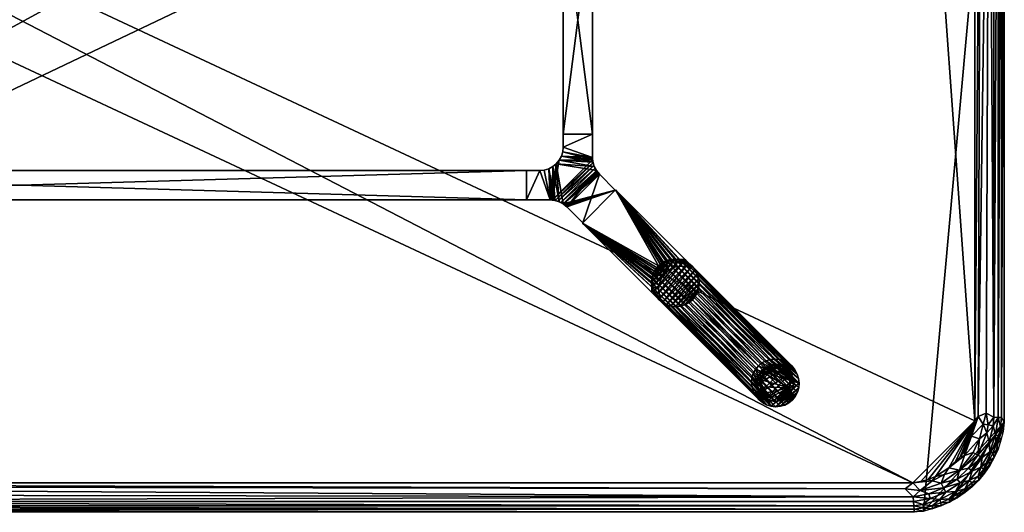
# Model space of a CAD drawing. Header units: inches. Extents: x 0 to 84, y -42 to 0.
# Tile 3 of 4: x 42 to 84, y -42 to -21. Entities that reach past the tile are written whole.
import ezdxf

# ---------------------------------------------------------------- set-up
doc = ezdxf.new("R2010")
doc.units = ezdxf.units.IN
for name, color, linetype in [('AFUTL-3-EDPL', 19, 'Continuous'), ('AFUTL-3-GDPL', 19, 'Continuous'), ('AFUTL-3-HWPT', 4, 'Continuous'), ('AFUTL-3-LGWD', 15, 'Continuous'), ('AFUTL-3-TPWD', 15, 'Continuous')]:
    doc.layers.add(name, color=color, linetype=linetype)

msp = doc.modelspace()

# ---------------------------------------------------------------- meshes
at = {"layer": 'AFUTL-3-EDPL'}
mesh = msp.add_polyface(dxfattribs=at)
corners = [(82.882, -37.917, 28.505), (83.002, -4.23, 28.541), (83.35, -4.059, 28.715), (83.88, -37.964, 29.266), (83.88, -4.034, 29.266), (84, -3.838, 29.547), (82.943, -3.131, 28.592), (83.253, -3.385, 28.715), (83.094, -3.752, 28.592), (83.378, -2.581, 29.056), (83.658, -2.884, 29.266), (83.625, -3.294, 29.056), (83.03, -2.741, 28.715), (83.35, -2.99, 28.871), (83.554, -37.949, 28.871), (83.554, -4.05, 28.871), (83.732, -4.041, 29.056), (83.769, -3.26, 29.266), (82.798, -3.495, 28.505), (82.505, -2.281, 28.592), (83.843, -3.644, 29.266), (83.946, -3.449, 29.547), (82.746, -3.895, 28.476), (82.305, -2.636, 28.476), (82.308, -2.422, 28.505), (83.731, -2.695, 29.547), (83.856, -3.067, 29.547), (82.596, -3.24, 28.476), (83.732, -37.957, 29.056)]
mesh.append_faces([[corners[k] for k in face] for face in [(18, 22, 27)]], dxfattribs={"vtx0": -1})
mesh.append_faces([[corners[k] for k in face] for face in [(6, 18, 19), (14, 2, 15), (13, 15, 7), (10, 25, 17), (8, 2, 1), (17, 26, 20)]], dxfattribs={"vtx0": -1, "vtx1": -1})
mesh.append_faces([[corners[k] for k in face] for face in [(6, 7, 8), (9, 10, 11), (6, 8, 18), (11, 16, 15), (11, 20, 16), (1, 22, 18), (12, 7, 6), (18, 23, 24), (7, 2, 8), (7, 15, 2)]], dxfattribs={"vtx0": -1, "vtx1": -1, "vtx2": -1})
mesh.append_faces([[corners[k] for k in face] for face in [(12, 13, 7), (9, 11, 13), (18, 8, 1)]], dxfattribs={"vtx0": -1, "vtx2": -1})
mesh.append_faces([[corners[k] for k in face] for face in [(20, 21, 4), (27, 23, 18)]], dxfattribs={"vtx1": -1})
mesh.append_faces([[corners[k] for k in face] for face in [(0, 1, 2), (14, 15, 16), (10, 17, 11), (25, 26, 17), (13, 11, 15), (20, 4, 16), (28, 16, 4), (17, 20, 11)]], dxfattribs={"vtx1": -1, "vtx2": -1})
mesh.append_faces([[corners[k] for k in face] for face in [(3, 4, 5), (21, 5, 4), (26, 21, 20)]], dxfattribs={"vtx2": -1})
mesh = msp.add_polyface(dxfattribs=at)
corners = [(83.227, -37.768, 28.64), (83.35, -4.059, 28.715), (83.554, -37.949, 28.871), (83.253, -38.614, 28.715), (82.943, -38.867, 28.592), (83.094, -38.246, 28.592), (83.732, -4.041, 29.056), (83.732, -37.957, 29.056), (83.658, -39.115, 29.266), (83.625, -38.704, 29.056), (83.769, -38.739, 29.266), (82.873, -39.561, 28.715), (83.856, -38.931, 29.547), (83.88, -37.964, 29.266), (84, -3.838, 29.547), (84, -38.16, 29.547), (82.596, -38.758, 28.476), (82.746, -38.104, 28.476), (83.002, -4.23, 28.541), (82.882, -37.917, 28.505), (83.52, -38.308, 28.871), (83.317, -38.278, 28.715), (82.746, -3.895, 28.476), (83.843, -38.354, 29.266), (83.88, -4.034, 29.266), (83.35, -39.008, 28.871), (83.378, -39.417, 29.056), (83.946, -38.549, 29.547), (82.308, -39.577, 28.505)]
mesh.append_faces([[corners[k] for k in face] for face in [(8, 9, 10), (10, 12, 8), (4, 16, 5), (22, 18, 17), (17, 19, 16), (3, 5, 21), (20, 21, 2), (23, 7, 13), (13, 15, 23), (10, 9, 23), (23, 27, 10)]], dxfattribs={"vtx0": -1, "vtx1": -1})
mesh.append_faces([[corners[k] for k in face] for face in [(4, 3, 11), (9, 20, 7), (23, 9, 7), (9, 25, 20), (25, 9, 26), (28, 16, 4), (5, 16, 19), (0, 5, 19), (0, 21, 5), (2, 21, 0)]], dxfattribs={"vtx0": -1, "vtx1": -1, "vtx2": -1})
mesh.append_faces([[corners[k] for k in face] for face in [(3, 4, 5), (2, 6, 7), (13, 14, 15), (17, 18, 19), (20, 3, 21), (7, 24, 13), (23, 15, 27), (19, 1, 0), (11, 3, 25), (7, 20, 2), (10, 27, 12)]], dxfattribs={"vtx0": -1, "vtx2": -1})
mesh.append_faces([[corners[k] for k in face] for face in [(0, 1, 2), (25, 3, 20)]], dxfattribs={"vtx1": -1, "vtx2": -1})
mesh = msp.add_polyface(dxfattribs=at)
corners = [(82.633, -40.25, 28.871), (82.111, -40.747, 28.871), (81.985, -40.587, 28.715), (81.454, -40.391, 28.505), (81.308, -40.754, 28.592), (80.927, -40.662, 28.505), (82.087, -40.2, 28.592), (81.914, -41.107, 29.056), (81.654, -41.427, 29.266), (81.243, -41.452, 29.056), (81.411, -40.955, 28.715), (81.505, -41.137, 28.871), (80.778, -41.209, 28.715), (81.994, -41.231, 29.266), (82.005, -41.382, 29.547), (81.636, -40.111, 28.476), (82.308, -39.577, 28.505), (82.111, -39.636, 28.476), (82.305, -39.362, 28.476), (82.596, -38.758, 28.476), (82.507, -40.64, 29.056), (82.478, -40.116, 28.715), (81.663, -41.573, 29.547), (82.678, -39.448, 28.592), (82.313, -41.004, 29.266), (80.836, -41.405, 28.871), (81.303, -41.731, 29.547), (81.298, -41.59, 29.266), (82.329, -41.16, 29.547), (81.068, -40.468, 28.476)]
mesh.append_faces([[corners[k] for k in face] for face in [(10, 11, 12), (13, 14, 8), (2, 1, 10), (8, 22, 27), (24, 28, 13)]], dxfattribs={"vtx0": -1, "vtx1": -1})
mesh.append_faces([[corners[k] for k in face] for face in [(0, 1, 2), (3, 4, 5), (6, 4, 3), (7, 8, 9), (1, 11, 10), (15, 16, 6), (7, 9, 11), (0, 20, 1), (21, 2, 6), (6, 2, 4), (6, 16, 23), (15, 6, 3), (20, 24, 7), (11, 9, 25), (1, 7, 11), (20, 7, 1), (21, 0, 2)]], dxfattribs={"vtx0": -1, "vtx1": -1, "vtx2": -1})
mesh.append_faces([[corners[k] for k in face] for face in [(3, 29, 15)]], dxfattribs={"vtx0": -1, "vtx2": -1})
mesh.append_faces([[corners[k] for k in face] for face in [(15, 17, 16), (18, 19, 16), (13, 8, 7), (14, 22, 8), (17, 18, 16), (2, 10, 4), (22, 26, 27), (28, 14, 13), (8, 27, 9), (24, 13, 7)]], dxfattribs={"vtx1": -1, "vtx2": -1})
mesh = msp.add_polyface(dxfattribs=at)
corners = [(83.001, -40.07, 29.056), (82.507, -40.64, 29.056), (82.633, -40.25, 28.871), (83.051, -39.663, 28.871), (83.35, -39.008, 28.871), (83.378, -39.417, 29.056), (82.879, -40.464, 29.266), (82.909, -40.631, 29.547), (82.609, -40.747, 29.266), (83.731, -39.303, 29.547), (83.658, -39.115, 29.266), (83.856, -38.931, 29.547), (83.16, -40.329, 29.547), (83.333, -39.826, 29.266), (83.382, -40.006, 29.547), (83.121, -40.156, 29.266), (82.087, -40.2, 28.592), (82.678, -39.448, 28.592), (82.873, -39.561, 28.715), (83.573, -39.663, 29.547), (82.631, -40.909, 29.547), (82.329, -41.16, 29.547), (82.313, -41.004, 29.266), (82.478, -40.116, 28.715), (83.625, -38.704, 29.056), (83.513, -39.478, 29.266), (82.943, -38.867, 28.592), (82.308, -39.577, 28.505)]
mesh.append_faces([[corners[k] for k in face] for face in [(6, 7, 8), (9, 10, 11), (13, 14, 15), (23, 16, 18), (8, 20, 22), (25, 5, 10), (17, 27, 26), (25, 19, 13), (15, 12, 6)]], dxfattribs={"vtx0": -1, "vtx1": -1})
mesh.append_faces([[corners[k] for k in face] for face in [(0, 1, 2), (3, 4, 5), (5, 0, 3), (3, 0, 2), (16, 17, 18), (5, 24, 10), (5, 13, 0), (0, 6, 1), (3, 18, 4), (3, 2, 23)]], dxfattribs={"vtx0": -1, "vtx1": -1, "vtx2": -1})
mesh.append_faces([[corners[k] for k in face] for face in [(12, 7, 6), (19, 14, 13), (20, 21, 22), (6, 8, 1), (13, 15, 0), (23, 18, 3), (8, 22, 1), (25, 10, 9), (17, 26, 18), (7, 20, 8), (14, 12, 15), (9, 19, 25), (25, 13, 5), (15, 6, 0)]], dxfattribs={"vtx1": -1, "vtx2": -1})
mesh = msp.add_polyface(dxfattribs=at)
corners = [(3.872, -41.541, 28.871), (80.145, -41.719, 29.056), (3.855, -41.719, 29.056), (3.936, -40.872, 28.505), (80.109, -41.338, 28.715), (4.232, -41.227, 28.64), (3.222, -41.209, 28.715), (2.415, -40.595, 28.592), (3.285, -40.992, 28.592), (3.515, -41.49, 28.871), (3.553, -41.289, 28.715), (3.596, -41.067, 28.592), (3.841, -41.866, 29.266), (80.16, -42, 29.547), (3.84, -42, 29.547), (3.451, -41.946, 29.547), (3.072, -41.718, 29.266), (3.453, -41.81, 29.266), (2.757, -41.452, 29.056), (3.164, -41.405, 28.871), (3.481, -41.665, 29.056), (3.354, -40.759, 28.505), (2.546, -40.391, 28.505), (80.159, -41.866, 29.266), (3.896, -40.746, 28.476), (3.242, -40.596, 28.476), (79.768, -41.002, 28.541), (3.069, -41.856, 29.547), (2.702, -41.59, 29.266), (2.932, -40.468, 28.476)]
mesh.append_faces([[corners[k] for k in face] for face in [(6, 8, 10), (20, 9, 2), (15, 17, 14), (9, 10, 0), (16, 20, 17), (24, 3, 25), (8, 21, 11), (27, 16, 15), (17, 20, 12), (19, 6, 9), (25, 21, 29)]], dxfattribs={"vtx0": -1, "vtx1": -1})
mesh.append_faces([[corners[k] for k in face] for face in [(5, 11, 3), (18, 19, 20), (11, 21, 3), (8, 22, 21), (16, 18, 20), (5, 10, 11), (0, 10, 5), (25, 3, 21)]], dxfattribs={"vtx0": -1, "vtx1": -1, "vtx2": -1})
mesh.append_faces([[corners[k] for k in face] for face in [(0, 1, 2), (3, 4, 5), (6, 7, 8), (2, 9, 0), (12, 13, 14), (15, 16, 17), (9, 6, 10), (12, 20, 2), (2, 23, 12), (24, 26, 3), (10, 8, 11), (14, 17, 12), (20, 19, 9), (27, 28, 16)]], dxfattribs={"vtx0": -1, "vtx2": -1})
mesh.append_faces([[corners[k] for k in face] for face in [(5, 4, 0)]], dxfattribs={"vtx1": -1, "vtx2": -1})
mesh = msp.add_polyface(dxfattribs=at)
corners = [(3.855, -41.719, 29.056), (80.145, -41.719, 29.056), (80.159, -41.866, 29.266), (3.872, -41.541, 28.871), (80.109, -41.338, 28.715), (80.128, -41.541, 28.871), (81.303, -41.731, 29.547), (80.931, -41.856, 29.547), (80.928, -41.718, 29.266), (80.104, -40.746, 28.476), (79.768, -41.002, 28.541), (3.896, -40.746, 28.476), (81.308, -40.754, 28.592), (80.404, -41.067, 28.592), (80.927, -40.662, 28.505), (80.547, -41.81, 29.266), (80.836, -41.405, 28.871), (81.243, -41.452, 29.056), (80.519, -41.665, 29.056), (80.549, -41.946, 29.547), (3.936, -40.872, 28.505), (81.411, -40.955, 28.715), (80.778, -41.209, 28.715), (81.298, -41.59, 29.266), (81.505, -41.137, 28.871), (80.16, -42, 29.547), (3.841, -41.866, 29.266), (81.068, -40.468, 28.476), (81.454, -40.391, 28.505), (80.758, -40.596, 28.476)]
mesh.append_faces([[corners[k] for k in face] for face in [(3, 4, 5), (9, 10, 11), (15, 19, 2), (23, 6, 8), (13, 4, 10), (18, 15, 1), (8, 7, 15)]], dxfattribs={"vtx0": -1, "vtx1": -1})
mesh.append_faces([[corners[k] for k in face] for face in [(12, 13, 14), (16, 5, 4), (17, 18, 16), (14, 13, 9), (12, 21, 13), (24, 16, 22), (17, 8, 18), (22, 4, 13), (22, 16, 4), (16, 18, 5), (14, 27, 28)]], dxfattribs={"vtx0": -1, "vtx1": -1, "vtx2": -1})
mesh.append_faces([[corners[k] for k in face] for face in [(9, 13, 10), (14, 29, 27)]], dxfattribs={"vtx0": -1, "vtx2": -1})
mesh.append_faces([[corners[k] for k in face] for face in [(0, 1, 2), (6, 7, 8), (15, 2, 1), (20, 10, 4), (21, 22, 13), (23, 8, 17), (19, 25, 2), (26, 2, 25), (3, 5, 1), (7, 19, 15), (18, 1, 5), (8, 15, 18), (9, 29, 14)]], dxfattribs={"vtx1": -1, "vtx2": -1})
at = {"layer": 'AFUTL-3-GDPL'}
mesh = msp.add_polyface(dxfattribs=at)
corners = [(74.322, -37.266), (73.567, -36.065), (74.822, -36.695, 0.531), (74.653, -35.817), (74.022, -35.896, 0.531), (74.9, -36.903), (73.792, -36.926, 0.531), (73.451, -36.572), (74.617, -35.99, 0.531), (73.815, -37.15), (75.016, -36.395), (74.145, -35.701), (73.624, -36.347, 0.531), (74.37, -37.094, 0.531), (73.815, -35.817, 0.177), (74.79, -35.927, 0.177), (73.567, -36.903, 0.177), (74.9, -36.903, 0.177), (74.653, -37.15, 0.177), (73.815, -37.15, 0.177), (73.49, -36.224, 0.177), (74.494, -35.74, 0.177), (75.016, -36.572, 0.177), (74.322, -37.266, 0.177), (74.977, -36.224, 0.177), (73.451, -36.572, 0.177), (74.145, -35.701, 0.177), (74.851, -36.386, 0.531), (74.331, -35.866, 0.531), (73.633, -36.658, 0.531), (73.567, -36.903), (73.815, -35.817), (74.653, -37.15), (74.9, -36.065), (74.059, -37.084, 0.531), (74.647, -36.952, 0.531), (73.765, -36.07, 0.531), (74.727, -36.101, 0.531), (73.677, -35.927, 0.177), (73.974, -37.227, 0.177), (74.145, -37.266), (75.016, -36.572), (73.451, -36.395), (74.322, -35.701), (75.016, -36.395, 0.177), (74.145, -37.266, 0.177), (73.567, -36.065, 0.177), (74.9, -36.065, 0.177), (74.494, -37.227, 0.177), (73.451, -36.395, 0.177), (74.653, -35.817, 0.177), (74.79, -37.04, 0.177)]
mesh.append_faces([[corners[k] for k in face] for face in [(26, 14, 4), (18, 51, 35), (16, 19, 6), (20, 49, 12), (39, 45, 34), (21, 26, 28), (38, 46, 36), (3, 43, 21), (24, 33, 47), (25, 16, 29), (18, 32, 51), (0, 32, 48), (23, 48, 13), (9, 40, 39), (1, 42, 20), (38, 1, 46), (15, 3, 50), (17, 22, 2), (23, 0, 48), (39, 40, 45), (10, 33, 24), (20, 42, 49), (21, 43, 26), (28, 26, 4), (29, 16, 6), (31, 1, 38), (32, 5, 51), (33, 3, 15), (14, 31, 38), (19, 9, 39), (43, 11, 26), (44, 24, 27), (44, 10, 24), (46, 1, 20), (47, 33, 15), (48, 32, 18), (50, 3, 21), (51, 5, 17)]])
mesh.append_faces([[corners[k] for k in face] for face in [(8, 21, 28), (12, 25, 29), (13, 18, 35), (22, 10, 44), (35, 17, 2), (2, 13, 35), (45, 0, 23), (49, 7, 25)]], dxfattribs={"vtx0": -1})
mesh.append_faces([[corners[k] for k in face] for face in [(10, 9, 33), (7, 3, 30), (1, 11, 42), (37, 28, 27), (5, 0, 41), (27, 4, 2), (30, 33, 9), (37, 15, 8), (41, 40, 10), (42, 43, 7)]], dxfattribs={"vtx0": -1, "vtx1": -1})
mesh.append_faces([[corners[k] for k in face] for face in [(2, 12, 29), (2, 36, 12), (2, 34, 13), (2, 6, 34)]], dxfattribs={"vtx0": -1, "vtx2": -1})
mesh.append_faces([[corners[k] for k in face] for face in [(34, 45, 13), (27, 24, 37), (36, 46, 12), (16, 30, 19), (17, 5, 22), (25, 7, 16), (26, 11, 14), (2, 22, 27), (31, 11, 1), (32, 0, 5), (6, 19, 34), (4, 14, 36), (8, 28, 37), (40, 0, 45), (41, 10, 22), (42, 7, 49), (47, 15, 37), (48, 18, 13), (49, 25, 12), (50, 21, 8), (51, 17, 35)]], dxfattribs={"vtx1": -1})
mesh.append_faces([[corners[k] for k in face] for face in [(40, 9, 10), (43, 3, 7), (28, 4, 27), (29, 6, 2), (3, 33, 30), (4, 36, 2), (0, 40, 41), (11, 43, 42)]], dxfattribs={"vtx1": -1, "vtx2": -1})
mesh.append_faces([[corners[k] for k in face] for face in [(24, 47, 37), (22, 44, 27), (11, 31, 14), (7, 30, 16), (5, 41, 22), (15, 50, 8), (30, 9, 19), (14, 38, 36), (19, 39, 34), (45, 23, 13), (46, 20, 12)]], dxfattribs={"vtx2": -1})
at = {"layer": 'AFUTL-3-HWPT'}
mesh = msp.add_polyface(dxfattribs=at)
corners = [(65.183, -16.125, 26.476), (66.433, -16.125, 26.476), (66.433, -25.875, 26.476), (65.183, -25.875, 26.476), (66.433, -16.125, 28.476), (66.433, -25.875, 28.476), (65.183, -25.875, 28.476), (65.183, -16.125, 28.476)]
mesh.append_faces([[corners[k] for k in face] for face in [(3, 1, 2), (1, 5, 2), (6, 2, 5), (3, 7, 0), (5, 7, 6), (0, 4, 1)]], dxfattribs={"vtx0": -1})
mesh.append_faces([[corners[k] for k in face] for face in [(0, 1, 3), (4, 5, 1), (3, 2, 6), (6, 7, 3), (4, 7, 5), (7, 4, 0)]], dxfattribs={"vtx1": -1})
mesh = msp.add_polyface(dxfattribs=at)
corners = [(66.015, -29.657, 26.508), (66.015, -29.657, 28.476), (65.334, -28.976, 28.476), (65.334, -28.976, 26.486), (67.407, -28.265, 28.476), (67.407, -28.265, 26.508), (66.726, -27.584, 26.486), (66.726, -27.584, 28.476), (63.625, -28.683, 28.476), (63.625, -28.683, 26.476), (64.627, -28.683, 26.476), (64.627, -28.683, 28.476), (63.625, -27.433, 28.476), (63.625, -27.433, 26.476), (65.182, -28.851, 28.476), (65.009, -28.759, 28.476), (64.822, -28.702, 28.476), (64.657, -28.683, 26.476), (64.688, -28.685, 26.476), (64.719, -28.687, 26.476), (64.841, -28.706, 26.477), (64.962, -28.741, 26.477), (65.079, -28.791, 26.479), (65.187, -28.855, 26.481), (65.239, -28.892, 26.483), (65.288, -28.932, 26.484), (66.433, -26.877, 28.476), (66.452, -27.072, 28.476), (66.509, -27.259, 28.476), (66.601, -27.432, 28.476), (66.682, -27.538, 26.484), (66.642, -27.489, 26.483), (66.605, -27.437, 26.481), (66.541, -27.329, 26.479), (66.491, -27.212, 26.477), (66.456, -27.091, 26.477), (66.437, -26.969, 26.476), (66.435, -26.938, 26.476), (66.433, -26.907, 26.476), (66.433, -26.877, 26.476), (64.183, -27.433, 28.476), (64.183, -27.433, 26.476), (66.433, -25.875, 28.476), (65.183, -25.875, 28.476), (65.183, -26.433, 28.476), (65.164, -26.628, 28.476), (65.107, -26.816, 28.476), (65.014, -26.988, 28.476), (64.89, -27.14, 28.476), (64.738, -27.264, 28.476), (64.566, -27.357, 28.476), (64.378, -27.414, 28.476), (66.433, -25.875, 26.476), (65.183, -26.433, 26.476), (65.164, -26.628, 26.476), (65.107, -26.816, 26.476), (65.014, -26.988, 26.476), (64.89, -27.14, 26.476), (64.738, -27.264, 26.476), (64.566, -27.357, 26.476), (64.378, -27.414, 26.476), (65.183, -25.875, 26.476)]
mesh.append_faces([[corners[k] for k in face] for face in [(1, 5, 4), (9, 12, 13), (44, 42, 43), (60, 40, 51), (59, 51, 50), (58, 50, 49), (57, 49, 48), (56, 48, 47), (55, 47, 46), (54, 46, 45), (53, 43, 61), (41, 9, 13), (42, 61, 43)]], dxfattribs={"vtx0": -1})
mesh.append_faces([[corners[k] for k in face] for face in [(0, 2, 3), (8, 10, 11), (14, 24, 2), (15, 22, 14), (22, 15, 21), (21, 16, 20), (20, 16, 19), (19, 11, 18), (18, 11, 17), (17, 11, 10), (27, 36, 26), (28, 34, 27), (34, 28, 33), (33, 29, 32), (32, 29, 31), (31, 7, 30), (30, 7, 6), (13, 40, 41), (1, 7, 2), (2, 29, 14), (14, 48, 15), (15, 49, 16), (16, 50, 11), (48, 28, 47), (47, 27, 46), (46, 26, 45), (45, 26, 44), (52, 26, 39), (41, 40, 60), (32, 22, 33), (33, 21, 34), (34, 20, 35), (35, 19, 36), (18, 59, 19), (59, 10, 60), (60, 10, 41), (53, 39, 54), (5, 23, 6), (6, 23, 30), (30, 23, 31), (31, 23, 32)]], dxfattribs={"vtx0": -1, "vtx1": -1})
mesh.append_faces([[corners[k] for k in face] for face in [(14, 29, 48), (19, 56, 36)]], dxfattribs={"vtx0": -1, "vtx1": -1, "vtx2": -1})
mesh.append_faces([[corners[k] for k in face] for face in [(7, 5, 6), (2, 24, 25), (2, 25, 3), (14, 22, 23), (14, 23, 24), (21, 15, 16), (19, 16, 11), (26, 36, 37), (26, 37, 38), (27, 34, 35), (27, 35, 36), (33, 28, 29), (31, 29, 7), (2, 7, 29), (15, 48, 49), (16, 49, 50), (11, 50, 51), (11, 51, 40), (47, 28, 27), (46, 27, 26), (44, 26, 42), (40, 8, 11), (53, 45, 44), (33, 22, 21), (34, 21, 20), (35, 20, 19), (19, 59, 58), (19, 58, 57), (59, 17, 10), (41, 10, 9), (36, 56, 55), (36, 55, 54), (54, 39, 38), (54, 38, 37), (53, 52, 39), (5, 3, 25), (5, 25, 24)]], dxfattribs={"vtx0": -1, "vtx2": -1})
mesh.append_faces([[corners[k] for k in face] for face in [(1, 2, 0), (4, 5, 7), (9, 10, 8), (0, 5, 1), (8, 12, 9), (12, 40, 13), (12, 8, 40), (42, 26, 52), (60, 51, 59), (59, 50, 58), (58, 49, 57), (57, 48, 56), (56, 47, 55), (55, 46, 54), (54, 45, 53), (61, 52, 53), (0, 3, 5), (52, 61, 42)]], dxfattribs={"vtx1": -1})
mesh.append_faces([[corners[k] for k in face] for face in [(38, 39, 26), (29, 28, 48), (44, 43, 53), (23, 22, 32), (18, 17, 59), (57, 56, 19), (37, 36, 54), (24, 23, 5)]], dxfattribs={"vtx1": -1, "vtx2": -1})
mesh.append_faces([[corners[k] for k in face] for face in [(1, 4, 7)]], dxfattribs={"vtx2": -1})
mesh = msp.add_polyface(dxfattribs=at)
corners = [(20.375, -28.683, 26.476), (20.375, -27.433, 26.476), (63.625, -27.433, 26.476), (63.625, -28.683, 26.476), (20.375, -27.433, 28.476), (63.625, -27.433, 28.476), (63.625, -28.683, 28.476), (20.375, -28.683, 28.476)]
mesh.append_faces([[corners[k] for k in face] for face in [(3, 1, 2), (5, 1, 4), (2, 6, 3), (7, 3, 6), (7, 5, 4), (0, 4, 1)]], dxfattribs={"vtx0": -1})
mesh.append_faces([[corners[k] for k in face] for face in [(0, 1, 3), (2, 1, 5), (5, 6, 2), (0, 3, 7), (6, 5, 7), (7, 4, 0)]], dxfattribs={"vtx1": -1})
mesh = msp.add_polyface(dxfattribs=at)
corners = [(67.418, -28.254, 28.476), (66.004, -29.668, 28.476), (68.966, -32.63, 28.476), (69.025, -32.571, 28.476), (68.971, -32.383, 28.476), (68.953, -32.189, 28.476), (68.973, -31.996, 28.476), (69.03, -31.811, 28.476), (69.121, -31.641, 28.476), (69.243, -31.493, 28.476), (69.391, -31.371, 28.476), (69.561, -31.28, 28.476), (69.746, -31.223, 28.476), (69.939, -31.203, 28.476), (70.133, -31.221, 28.476), (70.321, -31.275, 28.476), (70.38, -31.216, 28.476), (66.004, -29.668, 26.476), (69.266, -32.931, 26.476), (70.681, -31.517, 26.476), (67.418, -28.254, 26.476), (69.325, -32.872, 26.476), (70.622, -31.575, 26.476), (70.434, -31.521, 26.476), (70.24, -31.504, 26.476), (70.047, -31.524, 26.476), (69.862, -31.58, 26.476), (69.692, -31.671, 26.476), (69.543, -31.793, 26.476), (69.421, -31.942, 26.476), (69.33, -32.112, 26.476), (69.274, -32.297, 26.476), (69.254, -32.49, 26.476), (69.271, -32.684, 26.476)]
mesh.append_faces([[corners[k] for k in face] for face in [(17, 2, 1), (16, 20, 0), (3, 18, 21), (16, 22, 19), (23, 19, 22), (3, 33, 4), (4, 32, 5), (5, 31, 6), (6, 30, 7), (7, 29, 8), (8, 28, 9), (10, 28, 27), (11, 27, 26), (12, 26, 25), (13, 25, 24), (14, 24, 23), (15, 23, 22), (1, 20, 17)]], dxfattribs={"vtx0": -1})
mesh.append_faces([[corners[k] for k in face] for face in [(1, 9, 0), (2, 4, 1), (33, 17, 32), (32, 17, 31), (31, 17, 30), (30, 17, 29), (29, 17, 28), (28, 20, 27), (27, 20, 26), (26, 20, 25), (25, 20, 24), (24, 20, 23)]], dxfattribs={"vtx0": -1, "vtx1": -1})
mesh.append_faces([[corners[k] for k in face] for face in [(0, 9, 10), (0, 10, 11), (1, 4, 5), (1, 5, 6), (1, 7, 8), (1, 8, 9), (0, 12, 13), (0, 13, 14), (14, 16, 0), (33, 18, 17), (28, 17, 20), (23, 20, 19)]], dxfattribs={"vtx0": -1, "vtx2": -1})
mesh.append_faces([[corners[k] for k in face] for face in [(15, 16, 14), (18, 2, 17), (19, 20, 16), (2, 18, 3), (15, 22, 16), (21, 18, 33), (21, 33, 3), (9, 28, 10), (10, 27, 11), (11, 26, 12), (12, 25, 13), (13, 24, 14), (14, 23, 15), (0, 20, 1)]], dxfattribs={"vtx1": -1})
mesh.append_faces([[corners[k] for k in face] for face in [(6, 7, 1), (11, 12, 0)]], dxfattribs={"vtx1": -1, "vtx2": -1})
mesh.append_faces([[corners[k] for k in face] for face in [(2, 3, 4), (4, 33, 32), (5, 32, 31), (6, 31, 30), (7, 30, 29), (8, 29, 28)]], dxfattribs={"vtx2": -1})
at = {"layer": 'AFUTL-3-LGWD'}
mesh = msp.add_polyface(dxfattribs=at)
corners = [(73.508, -35.758, 0.098), (73.66, -35.633, 0.098), (73.835, -35.541, 0.098), (74.025, -35.486, 0.098), (74.222, -35.468, 0.098), (74.421, -35.49, 0.098), (74.612, -35.55, 0.098), (74.788, -35.646, 0.098), (74.944, -35.774, 0.098), (75.071, -35.929, 0.098), (75.167, -36.106, 0.098), (75.227, -36.297, 0.098), (75.249, -36.495, 0.098), (75.231, -36.693, 0.098), (75.176, -36.882, 0.098), (75.084, -37.057, 0.098), (74.959, -37.209, 0.098), (74.807, -37.334, 0.098), (74.632, -37.426, 0.098), (74.443, -37.481, 0.098), (74.245, -37.499, 0.098), (74.047, -37.477, 0.098), (73.855, -37.417, 0.098), (73.679, -37.321, 0.098), (73.524, -37.194, 0.098), (73.396, -37.038, 0.098), (73.3, -36.862, 0.098), (73.24, -36.671, 0.098), (73.218, -36.472, 0.098), (73.236, -36.275, 0.098), (73.291, -36.085, 0.098), (73.383, -35.91, 0.098), (70.695, -32.945, 28.472), (70.819, -32.792, 28.472), (70.911, -32.618, 28.472), (70.967, -32.428, 28.472), (70.984, -32.23, 28.472), (70.963, -32.032, 28.472), (70.903, -31.841, 28.472), (70.807, -31.664, 28.472), (70.679, -31.509, 28.472), (70.524, -31.381, 28.472), (70.347, -31.285, 28.472), (70.156, -31.226, 28.472), (69.958, -31.204, 28.472), (69.76, -31.221, 28.472), (69.57, -31.277, 28.472), (69.396, -31.369, 28.472), (69.243, -31.493, 28.472), (69.119, -31.646, 28.472), (69.027, -31.82, 28.472), (68.971, -32.01, 28.472), (68.954, -32.208, 28.472), (68.976, -32.406, 28.472), (69.035, -32.597, 28.472), (69.131, -32.774, 28.472), (69.259, -32.929, 28.472), (69.414, -33.057, 28.472), (69.591, -33.153, 28.472), (69.782, -33.213, 28.472), (69.98, -33.234, 28.472), (70.178, -33.217, 28.472), (70.368, -33.161, 28.472), (70.542, -33.069, 28.472)]
mesh.append_faces([[corners[k] for k in face] for face in [(45, 2, 46), (43, 4, 44), (41, 6, 42), (39, 8, 40), (37, 10, 38), (35, 12, 36), (33, 14, 34), (33, 63, 32)]], dxfattribs={"vtx0": -1})
mesh.append_faces([[corners[k] for k in face] for face in [(0, 47, 1), (46, 1, 47), (44, 3, 45), (42, 5, 43), (40, 7, 41), (38, 9, 39), (36, 11, 37), (34, 13, 35), (32, 15, 33), (63, 17, 32), (61, 19, 62), (59, 21, 60), (57, 23, 58), (55, 25, 56), (53, 27, 54), (51, 29, 52), (49, 31, 50), (34, 63, 33), (35, 62, 34), (36, 61, 35), (37, 60, 36), (38, 59, 37), (39, 58, 38), (40, 57, 39), (41, 56, 40), (42, 55, 41), (43, 54, 42), (44, 53, 43), (45, 52, 44), (46, 51, 45), (47, 50, 46), (22, 27, 21), (23, 26, 22), (13, 20, 12), (14, 19, 13), (15, 18, 14), (12, 4, 11), (5, 11, 4), (6, 10, 5), (7, 9, 6)]], dxfattribs={"vtx0": -1, "vtx1": -1})
mesh.append_faces([[corners[k] for k in face] for face in [(21, 31, 12)]], dxfattribs={"vtx0": -1, "vtx1": -1, "vtx2": -1})
mesh.append_faces([[corners[k] for k in face] for face in [(12, 0, 1), (21, 28, 29), (12, 20, 21), (12, 1, 2)]], dxfattribs={"vtx0": -1, "vtx2": -1})
mesh.append_faces([[corners[k] for k in face] for face in [(48, 47, 0), (2, 1, 46), (4, 3, 44), (6, 5, 42), (8, 7, 40), (10, 9, 38), (12, 11, 36), (14, 13, 34), (16, 15, 32), (62, 18, 63), (60, 20, 61), (58, 22, 59), (56, 24, 57), (54, 26, 55), (52, 28, 53), (50, 30, 51), (48, 49, 47), (24, 25, 23), (16, 17, 15), (8, 9, 7)]], dxfattribs={"vtx1": -1})
mesh.append_faces([[corners[k] for k in face] for face in [(3, 2, 45), (5, 4, 43), (7, 6, 41), (9, 8, 39), (11, 10, 37), (13, 12, 35), (15, 14, 33), (18, 17, 63), (20, 19, 61), (22, 21, 59), (24, 23, 57), (26, 25, 55), (28, 27, 53), (30, 29, 51), (0, 31, 49), (62, 63, 34), (61, 62, 35), (60, 61, 36), (59, 60, 37), (58, 59, 38), (57, 58, 39), (56, 57, 40), (55, 56, 41), (54, 55, 42), (53, 54, 43), (52, 53, 44), (51, 52, 45), (50, 51, 46), (49, 50, 47), (31, 0, 12), (30, 31, 21), (29, 30, 21), (27, 28, 21), (26, 27, 22), (25, 26, 23), (19, 20, 13), (18, 19, 14), (17, 18, 15), (3, 4, 12), (2, 3, 12), (10, 11, 5), (9, 10, 6)]], dxfattribs={"vtx1": -1, "vtx2": -1})
mesh.append_faces([[corners[k] for k in face] for face in [(49, 48, 0), (17, 16, 32), (19, 18, 62), (21, 20, 60), (23, 22, 58), (25, 24, 56), (27, 26, 54), (29, 28, 52), (31, 30, 50)]], dxfattribs={"vtx2": -1})
at = {"layer": 'AFUTL-3-TPWD'}
mesh = msp.add_polyface(dxfattribs=at)
corners = [(3.84, 0.002, 29.547), (3.84, -42, 29.547), (84, -38.16, 29.547), (3.896, -40.746, 28.476), (3.896, -1.253, 28.476), (82.746, -38.104, 28.476), (80.549, -0.052, 29.547), (80.549, -41.946, 29.547), (82.746, -3.895, 28.476), (0.054, -3.449, 29.547), (0.054, -38.549, 29.547), (84, -3.838, 29.547), (81.887, -2.111, 28.476), (2.113, -2.111, 28.476), (81.887, -39.887, 28.476), (2.113, -39.887, 28.476), (80.104, -1.253, 28.476), (1.254, -3.895, 28.476), (80.104, -40.746, 28.476), (1.254, -38.104, 28.476), (83.573, -2.336, 29.547), (2.337, -0.426, 29.547), (83.573, -39.663, 29.547), (2.337, -41.573, 29.547), (82.468, -39.068, 28.476), (81.068, -1.531, 28.476), (2.932, -40.468, 28.476), (1.532, -2.93, 28.476), (82.468, -2.93, 28.476), (1.532, -39.068, 28.476), (2.932, -1.531, 28.476), (81.068, -40.468, 28.476), (0.427, -39.663, 29.547), (81.663, -41.573, 29.547), (81.663, -0.426, 29.547), (0.427, -2.336, 29.547), (82.631, -1.089, 29.547), (1.369, -40.909, 29.547), (1.091, -1.367, 29.547), (82.909, -40.631, 29.547), (1.311, -38.435, 28.476), (3.565, -1.309, 28.476), (80.435, -40.689, 28.476), (82.689, -3.563, 28.476), (3.565, -40.689, 28.476), (1.311, -3.563, 28.476), (80.435, -1.309, 28.476), (82.689, -38.435, 28.476), (1.404, -38.758, 28.476), (3.242, -1.402, 28.476), (80.758, -40.596, 28.476), (82.596, -3.24, 28.476), (1.404, -3.24, 28.476), (80.758, -1.402, 28.476), (82.596, -38.758, 28.476), (3.242, -40.596, 28.476), (82.111, -39.636, 28.476), (1.889, -2.362, 28.476), (2.364, -40.111, 28.476), (81.636, -1.887, 28.476), (81.636, -40.111, 28.476), (1.889, -39.636, 28.476), (82.111, -2.362, 28.476), (2.364, -1.887, 28.476), (81.362, -1.693, 28.476), (82.305, -39.362, 28.476)]
mesh.append_faces([[corners[k] for k in face] for face in [(38, 0, 21), (1, 37, 23), (2, 39, 22), (4, 49, 41), (55, 3, 44)]], dxfattribs={"vtx0": -1})
mesh.append_faces([[corners[k] for k in face] for face in [(10, 0, 9), (11, 7, 2), (5, 16, 8), (17, 3, 19), (48, 3, 29), (58, 3, 26), (29, 3, 61), (9, 0, 35), (35, 0, 38), (19, 3, 40), (26, 3, 55), (40, 3, 48), (15, 3, 58), (61, 3, 15)]], dxfattribs={"vtx0": -1, "vtx1": -1})
mesh.append_faces([[corners[k] for k in face] for face in [(11, 6, 1), (1, 6, 10), (4, 18, 17), (5, 18, 4)]], dxfattribs={"vtx0": -1, "vtx1": -1, "vtx2": -1})
mesh.append_faces([[corners[k] for k in face] for face in [(17, 18, 3), (10, 6, 0), (11, 1, 7), (5, 4, 16), (8, 53, 25), (2, 33, 39), (8, 25, 64), (4, 27, 57), (8, 62, 28), (5, 60, 31), (1, 10, 32), (2, 7, 33), (11, 34, 6), (4, 30, 49), (5, 42, 18), (8, 28, 51), (4, 17, 45), (8, 16, 46), (5, 54, 24), (5, 50, 42), (4, 45, 52), (5, 56, 14), (8, 59, 12), (8, 12, 62), (4, 13, 63), (5, 65, 56)]], dxfattribs={"vtx0": -1, "vtx2": -1})
mesh.append_faces([[corners[k] for k in face] for face in [(52, 27, 4), (31, 50, 5), (32, 37, 1), (24, 65, 5), (63, 30, 4), (36, 34, 11), (46, 53, 8), (57, 13, 4), (14, 60, 5), (64, 59, 8)]], dxfattribs={"vtx1": -1, "vtx2": -1})
mesh.append_faces([[corners[k] for k in face] for face in [(11, 20, 36), (51, 43, 8), (5, 47, 54)]], dxfattribs={"vtx2": -1})

doc.saveas('drawing.dxf')
